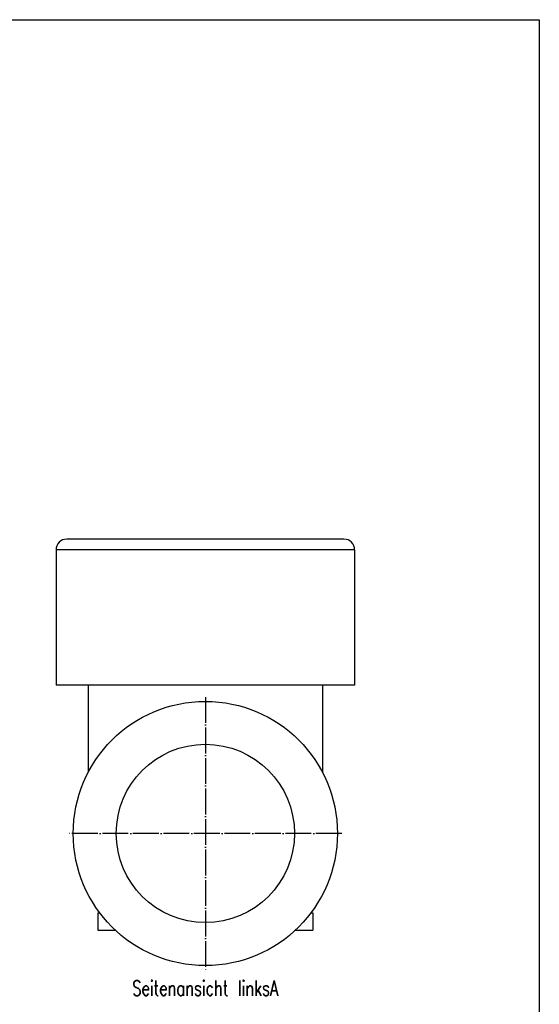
# Model space of a CAD drawing. Header units: inches. Extents: x -280 to 281, y -205 to 205.
# Tile 46 of 46: x 159 to 280, y -34 to 196. Entities that reach past the tile are written whole.
import ezdxf

# ---------------------------------------------------------------- set-up
doc = ezdxf.new("R2010")
doc.units = ezdxf.units.IN
doc.linetypes.add('DOT_CENTER', pattern=[14, 12, -1, 0, -1])
doc.layers.add('1', color=7, linetype='Continuous')
doc.styles.add('CONVERTER_11', font='txt.shx', dxfattribs={"width": 0.72})

# ---------------------------------------------------------------- blocks, each defined once
blk = doc.blocks.new('5222013350_00_G23_G27_BF_B3_B14_Motor_Bgr_63_EEXDe_1_1__7', base_point=(335, -49.25))
at = {"color": 7, "linetype": 'Continuous'}
for p, q in [((469, 149.25), (340, 149.25)), ((335, 144.25), (335, 81.25)), ((474, 144.25), (474, 81.25)), ((350, 81.25), (335, 81.25)), ((459, 81.25), (350, 81.25)), ((350, 81.25), (350, 40.74)), ((474, 81.25), (459, 81.25)), ((459, 81.25), (459, 40.74)), ((354.5, -24.75), (355.38, -24.75)), ((354.5, -24.75), (354.5, -32.75)), ((453.62, -24.75), (454.5, -24.75)), ((454.5, -24.75), (454.5, -32.75)), ((354.5, -32.75), (362.58, -32.75)), ((354.5, -32.75), (354.5, -32.78)), ((354.5, -32.78), (362.61, -32.78)), ((446.39, -32.78), (454.5, -32.78)), ((446.42, -32.75), (454.5, -32.75)), ((454.5, -32.78), (454.5, -32.75))]:
    blk.add_line(p, q, dxfattribs=at)
at = {"color": 8, "linetype": 'Continuous'}
blk.add_line((474, 144.25), (335, 144.25), dxfattribs=at)
at = {"color": 7, "linetype": 'Continuous'}
blk.add_circle((404.5, 12.25), 61.5, dxfattribs=at)
at = {"color": 8, "linetype": 'Continuous'}
blk.add_circle((404.5, 12.25), 41.5, dxfattribs=at)
at = {"color": 7, "linetype": 'Continuous'}
for centre, start, end in [((340, 144.25), 90, 180), ((469, 144.25), 0, 90)]:
    blk.add_arc(centre, 5, start, end, dxfattribs=at)
at = {"layer": '1', "color": 2, "linetype": 'DOT_CENTER'}
for p, q in [((404.5, 75.75), (404.5, -51.25)), ((468, 12.25), (341, 12.25))]:
    blk.add_line(p, q, dxfattribs=at)
blk = doc.blocks.new('5222013350_00_G23_G27_BF_B3_B14_Motor_Bgr_63_EEXDe_1__8', base_point=(335, -49.25))
blk.add_blockref('5222013350_00_G23_G27_BF_B3_B14_Motor_Bgr_63_EEXDe_1_1__7', (335, -49.25))
blk = doc.blocks.new('Seitenansicht_linksA_von_', base_point=(404.5, 50))
blk.add_blockref('5222013350_00_G23_G27_BF_B3_B14_Motor_Bgr_63_EEXDe_1__8', (335, -49.25))
at = {"layer": '1', "color": 3, "insert": (404.5, -56.25), "char_height": 7, "attachment_point": 2, "line_spacing_factor": 1.320528, "style": 'CONVERTER_11'}
blk.add_mtext('Seitenansicht linksA', dxfattribs=at)
blk = doc.blocks.new('_Rahmen_A2', base_point=(0, 0))
at = {"layer": '1', "color": 7, "linetype": 'Continuous'}
for p, q in [((-280, 195.5), (280, 195.5)), ((280, 195.5), (280, -204.5))]:
    blk.add_line(p, q, dxfattribs=at)
blk = doc.blocks.new('1__13', base_point=(99910, 101695.5))
at = {"layer": '1'}
blk.add_blockref('_Rahmen_A2', (0, 0), dxfattribs=at)
blk = doc.blocks.new('1__14', base_point=(99910, 101695.5))
at = {"layer": '1'}
blk.add_blockref('1__13', (99910, 101695.5), dxfattribs=at)

msp = doc.modelspace()

# ---------------------------------------------------------------- block references
at = {"xscale": 0.5, "yscale": 0.5, "zscale": 0.5}
msp.add_blockref('Seitenansicht_linksA_von_', (202.25, 25), dxfattribs=at)
at = {"layer": '1'}
msp.add_blockref('1__14', (99910, 101695.5), dxfattribs=at)

doc.saveas('drawing.dxf')
